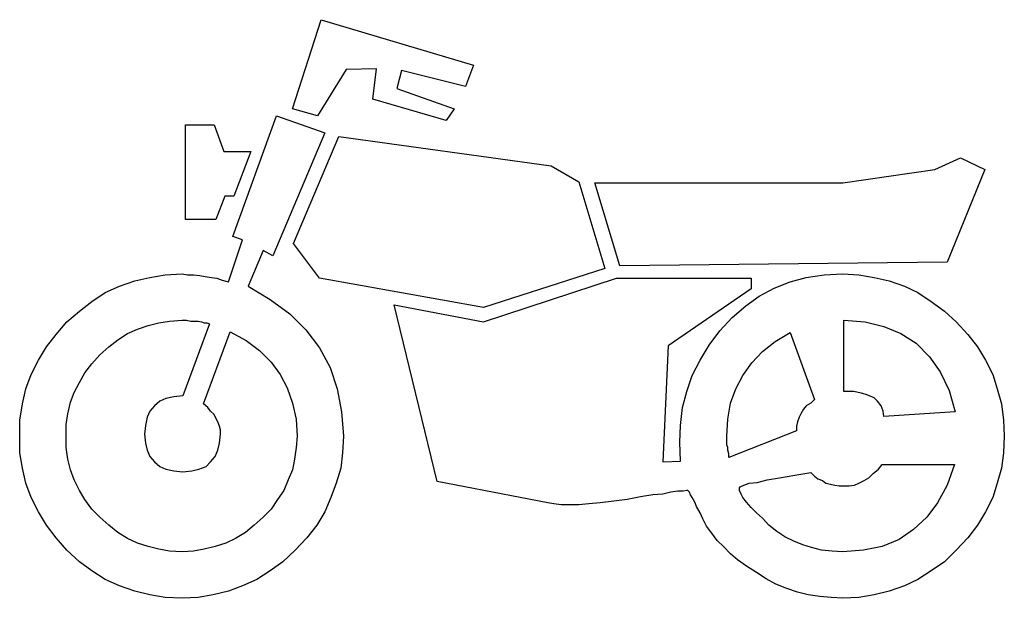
# Model space of a CAD drawing. Extents: x 0.2 to 18.5, y -0.5 to 1.9.
# Tile 1 of 5: x 0.2 to 2.4, y 0 to 1.3. Entities that reach past the tile are written whole.
import ezdxf

# ---------------------------------------------------------------- set-up
doc = ezdxf.new("R2010")
doc.units = 0

msp = doc.modelspace()

# ---------------------------------------------------------------- linework, layer by layer
at = {"color": 0}
for p, q in [((0.837891, 1.058594, 0.5), (0.900391, 1.253906, 0.5)), ((0.900391, 1.253906, 0.5), (1.234375, 1.154297, 0.5)), ((0.955078, 1.144531, 0.5), (0.892578, 1.042969, 0.5)), ((1.021484, 1.146484, 0.5), (0.955078, 1.144531, 0.5)), ((1.013672, 1.080078, 0.5), (1.021484, 1.146484, 0.5)), ((1.234375, 1.154297, 0.5), (1.216797, 1.107422, 0.5)), ((1.076172, 1.142578, 0.5), (1.066406, 1.103516, 0.5)), ((1.216797, 1.107422, 0.5), (1.076172, 1.142578, 0.5)), ((1.066406, 1.103516, 0.5), (1.191406, 1.058594, 0.5)), ((1.173828, 1.033203, 0.5), (1.013672, 1.080078, 0.5)), ((0.892578, 1.042969, 0.5), (0.837891, 1.058594, 0.5)), ((1.191406, 1.058594, 0.5), (1.173828, 1.033203, 0.5)), ((0.707031, 0.779297, 0.5), (0.802734, 1.042969, 0.5)), ((0.802734, 1.042969, 0.5), (0.908203, 1.005859, 0.5)), ((0.603516, 0.816406, 0.5), (0.603516, 1.023438, 0.5)), ((0.603516, 1.023438, 0.5), (0.666016, 1.023438, 0.5)), ((0.666016, 1.023438, 0.5), (0.6875, 0.964844, 0.5)), ((0.908203, 1.005859, 0.5), (0.794922, 0.736328, 0.5)), ((0.839844, 0.763672, 0.5), (0.939453, 0.998047, 0.5)), ((0.939453, 0.998047, 0.5), (1.404297, 0.933594, 0.5)), ((0.6875, 0.964844, 0.5), (0.746094, 0.964844, 0.5)), ((0.746094, 0.964844, 0.5), (0.708984, 0.867188, 0.5)), ((2.244141, 0.925781, 0.5), (2.300781, 0.951172, 0.5)), ((2.300781, 0.951172, 0.5), (2.353516, 0.925781, 0.5)), ((1.404297, 0.933594, 0.5), (1.464844, 0.898438, 0.5)), ((2.042969, 0.896484, 0.5), (2.244141, 0.925781, 0.5)), ((2.353516, 0.925781, 0.5), (2.271484, 0.722656, 0.5)), ((1.464844, 0.898438, 0.5), (1.521484, 0.708984, 0.5)), ((1.554688, 0.714844, 0.5), (1.5, 0.896484, 0.5)), ((1.5, 0.896484, 0.5), (2.042969, 0.896484, 0.5)), ((0.689453, 0.867188, 0.5), (0.669922, 0.816406, 0.5)), ((0.708984, 0.867188, 0.5), (0.689453, 0.867188, 0.5)), ((0.669922, 0.816406, 0.5), (0.603516, 0.816406, 0.5)), ((0.728516, 0.771484, 0.5), (0.707031, 0.779297, 0.5)), ((0.697266, 0.679688, 0.5), (0.728516, 0.771484, 0.5)), ((0.896484, 0.6875, 0.5), (0.839844, 0.763672, 0.5)), ((0.773438, 0.748047, 0.5), (0.740234, 0.669922, 0.5)), ((0.794922, 0.736328, 0.5), (0.773438, 0.748047, 0.5)), ((2.271484, 0.722656, 0.5), (1.554688, 0.714844, 0.5)), ((0.525391, 0.689453, 0.5), (0.558594, 0.695313, 0.5)), ((0.558594, 0.695313, 0.5), (0.595703, 0.697266, 0.5)), ((0.595703, 0.697266, 0.5), (0.607422, 0.695313, 0.5)), ((0.607422, 0.695313, 0.5), (0.621094, 0.695313, 0.5)), ((0.621094, 0.695313, 0.5), (0.634766, 0.693359, 0.5)), ((0.634766, 0.693359, 0.5), (0.646484, 0.691406, 0.5)), ((0.646484, 0.691406, 0.5), (0.660156, 0.689453, 0.5)), ((1.521484, 0.708984, 0.5), (1.255859, 0.623047, 0.5)), ((1.962891, 0.689453, 0.5), (2.001953, 0.695313, 0.5)), ((2.001953, 0.695313, 0.5), (2.042969, 0.697266, 0.5)), ((2.042969, 0.697266, 0.5), (2.078125, 0.695313, 0.5)), ((2.078125, 0.695313, 0.5), (2.111328, 0.689453, 0.5)), ((0.427734, 0.65625, 0.5), (0.458984, 0.669922, 0.5)), ((0.458984, 0.669922, 0.5), (0.492188, 0.681641, 0.5)), ((0.492188, 0.681641, 0.5), (0.525391, 0.689453, 0.5)), ((0.660156, 0.689453, 0.5), (0.671875, 0.6875, 0.5)), ((0.671875, 0.6875, 0.5), (0.683594, 0.683594, 0.5)), ((0.683594, 0.683594, 0.5), (0.697266, 0.679688, 0.5)), ((0.740234, 0.669922, 0.5), (0.789063, 0.640625, 0.5)), ((1.255859, 0.623047, 0.5), (0.896484, 0.6875, 0.5)), ((1.255859, 0.591797, 0.5), (1.546875, 0.6875, 0.5)), ((1.546875, 0.6875, 0.5), (1.841797, 0.6875, 0.5)), ((1.841797, 0.6875, 0.5), (1.841797, 0.664063, 0.5)), ((1.892578, 0.666016, 0.5), (1.927734, 0.679688, 0.5)), ((1.927734, 0.679688, 0.5), (1.962891, 0.689453, 0.5)), ((2.111328, 0.689453, 0.5), (2.144531, 0.681641, 0.5)), ((2.144531, 0.681641, 0.5), (2.177734, 0.669922, 0.5)), ((2.177734, 0.669922, 0.5), (2.207031, 0.65625, 0.5)), ((0.398438, 0.636719, 0.5), (0.427734, 0.65625, 0.5)), ((1.841797, 0.664063, 0.5), (1.660156, 0.539063, 0.5)), ((1.830078, 0.626953, 0.5), (1.859375, 0.648438, 0.5)), ((1.859375, 0.648438, 0.5), (1.892578, 0.666016, 0.5)), ((2.207031, 0.65625, 0.5), (2.236328, 0.636719, 0.5)), ((0.371094, 0.615234, 0.5), (0.398438, 0.636719, 0.5)), ((0.789063, 0.640625, 0.5), (0.832031, 0.609375, 0.5)), ((1.154297, 0.242188, 0.5), (1.060547, 0.628906, 0.5)), ((1.060547, 0.628906, 0.5), (1.255859, 0.591797, 0.5)), ((1.800781, 0.601563, 0.5), (1.830078, 0.626953, 0.5)), ((2.236328, 0.636719, 0.5), (2.265625, 0.615234, 0.5)), ((0.34375, 0.591797, 0.5), (0.371094, 0.615234, 0.5)), ((0.832031, 0.609375, 0.5), (0.867188, 0.574219, 0.5)), ((2.265625, 0.615234, 0.5), (2.291016, 0.591797, 0.5)), ((0.320313, 0.564453, 0.5), (0.34375, 0.591797, 0.5)), ((0.498047, 0.576172, 0.5), (0.521484, 0.583984, 0.5)), ((0.521484, 0.583984, 0.5), (0.544922, 0.589844, 0.5)), ((0.544922, 0.589844, 0.5), (0.568359, 0.59375, 0.5)), ((0.568359, 0.59375, 0.5), (0.595703, 0.595703, 0.5)), ((0.595703, 0.595703, 0.5), (0.605469, 0.595703, 0.5)), ((0.65625, 0.587891, 0.5), (0.597656, 0.429688, 0.5)), ((0.605469, 0.595703, 0.5), (0.615234, 0.59375, 0.5)), ((0.615234, 0.59375, 0.5), (0.623047, 0.59375, 0.5)), ((0.623047, 0.59375, 0.5), (0.630859, 0.59375, 0.5)), ((0.630859, 0.59375, 0.5), (0.638672, 0.591797, 0.5)), ((0.638672, 0.591797, 0.5), (0.644531, 0.589844, 0.5)), ((0.644531, 0.589844, 0.5), (0.650391, 0.589844, 0.5)), ((0.650391, 0.589844, 0.5), (0.65625, 0.587891, 0.5)), ((1.773438, 0.572266, 0.5), (1.800781, 0.601563, 0.5)), ((2.044922, 0.595703, 0.5), (2.091797, 0.591797, 0.5)), ((2.044922, 0.439453, 0.5), (2.044922, 0.595703, 0.5)), ((2.091797, 0.591797, 0.5), (2.132813, 0.582031, 0.5)), ((2.291016, 0.591797, 0.5), (2.316406, 0.564453, 0.5)), ((0.298828, 0.537109, 0.5), (0.320313, 0.564453, 0.5)), ((0.455078, 0.552734, 0.5), (0.476563, 0.566406, 0.5)), ((0.476563, 0.566406, 0.5), (0.498047, 0.576172, 0.5)), ((0.642578, 0.412109, 0.5), (0.701172, 0.570313, 0.5)), ((0.701172, 0.570313, 0.5), (0.736328, 0.550781, 0.5)), ((0.867188, 0.574219, 0.5), (0.896484, 0.535156, 0.5)), ((1.75, 0.541016, 0.5), (1.773438, 0.572266, 0.5)), ((1.894531, 0.548828, 0.5), (1.927734, 0.568359, 0.5)), ((1.927734, 0.568359, 0.5), (1.980469, 0.421875, 0.5)), ((2.132813, 0.582031, 0.5), (2.169922, 0.566406, 0.5)), ((2.169922, 0.566406, 0.5), (2.203125, 0.544922, 0.5)), ((2.316406, 0.564453, 0.5), (2.337891, 0.537109, 0.5)), ((0.435547, 0.537109, 0.5), (0.455078, 0.552734, 0.5)), ((0.736328, 0.550781, 0.5), (0.765625, 0.529297, 0.5)), ((1.660156, 0.539063, 0.5), (1.648438, 0.285156, 0.5)), ((1.730469, 0.507813, 0.5), (1.75, 0.541016, 0.5)), ((1.867188, 0.527344, 0.5), (1.894531, 0.548828, 0.5)), ((2.203125, 0.544922, 0.5), (2.232422, 0.515625, 0.5)), ((0.28125, 0.507813, 0.5), (0.298828, 0.537109, 0.5)), ((0.398438, 0.5, 0.5), (0.416016, 0.519531, 0.5)), ((0.416016, 0.519531, 0.5), (0.435547, 0.537109, 0.5)), ((0.765625, 0.529297, 0.5), (0.791016, 0.503906, 0.5)), ((0.896484, 0.535156, 0.5), (0.919922, 0.492188, 0.5)), ((1.84375, 0.501953, 0.5), (1.867188, 0.527344, 0.5)), ((2.337891, 0.537109, 0.5), (2.355469, 0.507813, 0.5)), ((0.265625, 0.476563, 0.5), (0.28125, 0.507813, 0.5)), ((0.382813, 0.480469, 0.5), (0.398438, 0.5, 0.5)), ((0.791016, 0.503906, 0.5), (0.810547, 0.476563, 0.5)), ((1.712891, 0.474609, 0.5), (1.730469, 0.507813, 0.5)), ((1.824219, 0.474609, 0.5), (1.84375, 0.501953, 0.5)), ((2.232422, 0.515625, 0.5), (2.255859, 0.482422, 0.5)), ((2.355469, 0.507813, 0.5), (2.371094, 0.476563, 0.5)), ((0.253906, 0.445313, 0.5), (0.265625, 0.476563, 0.5)), ((0.371094, 0.458984, 0.5), (0.382813, 0.480469, 0.5)), ((0.810547, 0.476563, 0.5), (0.826172, 0.447266, 0.5)), ((0.919922, 0.492188, 0.5), (0.935547, 0.445313, 0.5)), ((1.701172, 0.439453, 0.5), (1.712891, 0.474609, 0.5)), ((1.808594, 0.445313, 0.5), (1.824219, 0.474609, 0.5)), ((2.255859, 0.482422, 0.5), (2.275391, 0.441406, 0.5)), ((2.371094, 0.476563, 0.5), (2.380859, 0.445313, 0.5)), ((0.359375, 0.4375, 0.5), (0.371094, 0.458984, 0.5)), ((0.246094, 0.412109, 0.5), (0.253906, 0.445313, 0.5)), ((0.351563, 0.416016, 0.5), (0.359375, 0.4375, 0.5)), ((0.826172, 0.447266, 0.5), (0.837891, 0.414063, 0.5)), ((0.935547, 0.445313, 0.5), (0.945313, 0.394531, 0.5)), ((1.691406, 0.404297, 0.5), (1.701172, 0.439453, 0.5)), ((1.796875, 0.414063, 0.5), (1.808594, 0.445313, 0.5)), ((2.066406, 0.439453, 0.5), (2.044922, 0.439453, 0.5)), ((2.083984, 0.435547, 0.5), (2.066406, 0.439453, 0.5)), ((2.097656, 0.431641, 0.5), (2.083984, 0.435547, 0.5)), ((2.111328, 0.425781, 0.5), (2.097656, 0.431641, 0.5)), ((2.275391, 0.441406, 0.5), (2.289063, 0.394531, 0.5)), ((2.380859, 0.445313, 0.5), (2.390625, 0.412109, 0.5)), ((0.240234, 0.376953, 0.5), (0.246094, 0.412109, 0.5)), ((0.345703, 0.390625, 0.5), (0.351563, 0.416016, 0.5)), ((0.546875, 0.417969, 0.5), (0.535156, 0.408203, 0.5)), ((0.560547, 0.423828, 0.5), (0.546875, 0.417969, 0.5)), ((0.578125, 0.427734, 0.5), (0.560547, 0.423828, 0.5)), ((0.597656, 0.429688, 0.5), (0.578125, 0.427734, 0.5)), ((0.652344, 0.404297, 0.5), (0.642578, 0.412109, 0.5)), ((0.837891, 0.414063, 0.5), (0.845703, 0.378906, 0.5)), ((1.791016, 0.378906, 0.5), (1.796875, 0.414063, 0.5)), ((1.972656, 0.414063, 0.5), (1.962891, 0.408203, 0.5)), ((1.980469, 0.421875, 0.5), (1.972656, 0.414063, 0.5)), ((2.119141, 0.417969, 0.5), (2.111328, 0.425781, 0.5)), ((2.126953, 0.408203, 0.5), (2.119141, 0.417969, 0.5)), ((2.390625, 0.412109, 0.5), (2.394531, 0.376953, 0.5)), ((0.341797, 0.367188, 0.5), (0.345703, 0.390625, 0.5)), ((0.525391, 0.396484, 0.5), (0.519531, 0.382813, 0.5)), ((0.535156, 0.408203, 0.5), (0.525391, 0.396484, 0.5)), ((0.658203, 0.396484, 0.5), (0.652344, 0.404297, 0.5)), ((0.666016, 0.388672, 0.5), (0.658203, 0.396484, 0.5)), ((0.669922, 0.380859, 0.5), (0.666016, 0.388672, 0.5)), ((0.945313, 0.394531, 0.5), (0.949219, 0.341797, 0.5)), ((1.6875, 0.365234, 0.5), (1.691406, 0.404297, 0.5)), ((1.951172, 0.390625, 0.5), (1.947266, 0.382813, 0.5)), ((1.957031, 0.400391, 0.5), (1.951172, 0.390625, 0.5)), ((1.962891, 0.408203, 0.5), (1.957031, 0.400391, 0.5)), ((2.130859, 0.396484, 0.5), (2.126953, 0.408203, 0.5)), ((2.132813, 0.384766, 0.5), (2.130859, 0.396484, 0.5)), ((2.289063, 0.394531, 0.5), (2.132813, 0.384766, 0.5)), ((0.240234, 0.341797, 0.5), (0.240234, 0.376953, 0.5)), ((0.341797, 0.341797, 0.5), (0.341797, 0.367188, 0.5)), ((0.519531, 0.382813, 0.5), (0.515625, 0.365234, 0.5)), ((0.673828, 0.373047, 0.5), (0.669922, 0.380859, 0.5)), ((0.677734, 0.363281, 0.5), (0.673828, 0.373047, 0.5)), ((0.845703, 0.378906, 0.5), (0.847656, 0.341797, 0.5)), ((1.789063, 0.341797, 0.5), (1.791016, 0.378906, 0.5)), ((1.943359, 0.373047, 0.5), (1.941406, 0.363281, 0.5)), ((1.947266, 0.382813, 0.5), (1.943359, 0.373047, 0.5)), ((2.394531, 0.376953, 0.5), (2.396484, 0.341797, 0.5)), ((0.515625, 0.365234, 0.5), (0.513672, 0.345703, 0.5)), ((0.513672, 0.345703, 0.5), (0.515625, 0.326172, 0.5)), ((0.679688, 0.355469, 0.5), (0.677734, 0.363281, 0.5)), ((0.677734, 0.326172, 0.5), (0.679688, 0.345703, 0.5)), ((0.679688, 0.345703, 0.5), (0.679688, 0.355469, 0.5)), ((1.685547, 0.328125, 0.5), (1.6875, 0.365234, 0.5)), ((1.941406, 0.353516, 0.5), (1.792969, 0.294922, 0.5)), ((1.941406, 0.363281, 0.5), (1.941406, 0.353516, 0.5)), ((0.240234, 0.304688, 0.5), (0.240234, 0.341797, 0.5)), ((0.341797, 0.316406, 0.5), (0.341797, 0.341797, 0.5)), ((0.515625, 0.326172, 0.5), (0.519531, 0.310547, 0.5)), ((0.673828, 0.310547, 0.5), (0.677734, 0.326172, 0.5)), ((0.847656, 0.341797, 0.5), (0.845703, 0.316406, 0.5)), ((0.949219, 0.341797, 0.5), (0.947266, 0.304688, 0.5)), ((1.6875, 0.287109, 0.5), (1.685547, 0.328125, 0.5)), ((1.789063, 0.337891, 0.5), (1.789063, 0.341797, 0.5)), ((1.789063, 0.332031, 0.5), (1.789063, 0.337891, 0.5)), ((1.789063, 0.328125, 0.5), (1.789063, 0.332031, 0.5)), ((1.789063, 0.322266, 0.5), (1.789063, 0.328125, 0.5)), ((2.396484, 0.341797, 0.5), (2.394531, 0.304688, 0.5)), ((0.246094, 0.271484, 0.5), (0.240234, 0.304688, 0.5)), ((0.345703, 0.291016, 0.5), (0.341797, 0.316406, 0.5)), ((0.519531, 0.310547, 0.5), (0.525391, 0.296875, 0.5)), ((0.667969, 0.296875, 0.5), (0.673828, 0.310547, 0.5)), ((0.845703, 0.316406, 0.5), (0.841797, 0.291016, 0.5)), ((0.947266, 0.304688, 0.5), (0.943359, 0.271484, 0.5)), ((1.791016, 0.316406, 0.5), (1.789063, 0.322266, 0.5)), ((1.791016, 0.310547, 0.5), (1.791016, 0.316406, 0.5)), ((1.792969, 0.302734, 0.5), (1.791016, 0.310547, 0.5)), ((1.792969, 0.294922, 0.5), (1.792969, 0.302734, 0.5)), ((2.394531, 0.304688, 0.5), (2.390625, 0.271484, 0.5)), ((0.351563, 0.267578, 0.5), (0.345703, 0.291016, 0.5)), ((0.525391, 0.296875, 0.5), (0.535156, 0.285156, 0.5)), ((0.535156, 0.285156, 0.5), (0.546875, 0.275391, 0.5)), ((0.648438, 0.275391, 0.5), (0.658203, 0.285156, 0.5)), ((0.658203, 0.285156, 0.5), (0.667969, 0.296875, 0.5)), ((0.841797, 0.291016, 0.5), (0.837891, 0.267578, 0.5)), ((1.648438, 0.285156, 0.5), (1.6875, 0.287109, 0.5)), ((0.253906, 0.238281, 0.5), (0.246094, 0.271484, 0.5)), ((0.359375, 0.246094, 0.5), (0.351563, 0.267578, 0.5)), ((0.546875, 0.275391, 0.5), (0.560547, 0.269531, 0.5)), ((0.560547, 0.269531, 0.5), (0.578125, 0.265625, 0.5)), ((0.578125, 0.265625, 0.5), (0.597656, 0.263672, 0.5)), ((0.597656, 0.263672, 0.5), (0.617188, 0.265625, 0.5)), ((0.617188, 0.265625, 0.5), (0.632813, 0.269531, 0.5)), ((0.632813, 0.269531, 0.5), (0.648438, 0.275391, 0.5)), ((0.837891, 0.267578, 0.5), (0.828125, 0.246094, 0.5)), ((0.943359, 0.271484, 0.5), (0.933594, 0.238281, 0.5)), ((1.9375, 0.255859, 0.5), (1.972656, 0.261719, 0.5)), ((1.972656, 0.261719, 0.5), (1.980469, 0.253906, 0.5)), ((2.099609, 0.25, 0.5), (2.109375, 0.259766, 0.5)), ((2.109375, 0.259766, 0.5), (2.121094, 0.269531, 0.5)), ((2.121094, 0.269531, 0.5), (2.128906, 0.279297, 0.5)), ((2.128906, 0.279297, 0.5), (2.287109, 0.279297, 0.5)), ((2.287109, 0.279297, 0.5), (2.271484, 0.234375, 0.5)), ((2.390625, 0.271484, 0.5), (2.380859, 0.238281, 0.5)), ((0.265625, 0.207031, 0.5), (0.253906, 0.238281, 0.5)), ((0.371094, 0.222656, 0.5), (0.359375, 0.246094, 0.5)), ((0.828125, 0.246094, 0.5), (0.818359, 0.222656, 0.5)), ((0.933594, 0.238281, 0.5), (0.921875, 0.207031, 0.5)), ((1.396484, 0.195313, 0.5), (1.154297, 0.242188, 0.5)), ((1.826172, 0.234375, 0.5), (1.837891, 0.238281, 0.5)), ((1.837891, 0.238281, 0.5), (1.855469, 0.240234, 0.5)), ((1.855469, 0.240234, 0.5), (1.876953, 0.246094, 0.5)), ((1.876953, 0.246094, 0.5), (1.904297, 0.25, 0.5)), ((1.904297, 0.25, 0.5), (1.9375, 0.255859, 0.5)), ((1.980469, 0.253906, 0.5), (1.988281, 0.248047, 0.5)), ((1.988281, 0.248047, 0.5), (1.998047, 0.244141, 0.5)), ((1.998047, 0.244141, 0.5), (2.005859, 0.238281, 0.5)), ((2.005859, 0.238281, 0.5), (2.015625, 0.236328, 0.5)), ((2.068359, 0.234375, 0.5), (2.078125, 0.238281, 0.5)), ((2.078125, 0.238281, 0.5), (2.089844, 0.244141, 0.5)), ((2.089844, 0.244141, 0.5), (2.099609, 0.25, 0.5)), ((2.380859, 0.238281, 0.5), (2.371094, 0.207031, 0.5)), ((0.382813, 0.203125, 0.5), (0.371094, 0.222656, 0.5)), ((0.818359, 0.222656, 0.5), (0.804688, 0.203125, 0.5)), ((1.666016, 0.21875, 0.5), (1.648438, 0.214844, 0.5)), ((1.681641, 0.220703, 0.5), (1.666016, 0.21875, 0.5)), ((1.693359, 0.220703, 0.5), (1.681641, 0.220703, 0.5)), ((1.701172, 0.222656, 0.5), (1.693359, 0.220703, 0.5)), ((1.703125, 0.222656, 0.5), (1.701172, 0.222656, 0.5)), ((1.705078, 0.220703, 0.5), (1.703125, 0.222656, 0.5)), ((1.707031, 0.21875, 0.5), (1.705078, 0.220703, 0.5)), ((1.708984, 0.212891, 0.5), (1.707031, 0.21875, 0.5)), ((1.816406, 0.228516, 0.5), (1.818359, 0.230469, 0.5)), ((1.816406, 0.222656, 0.5), (1.816406, 0.228516, 0.5)), ((1.820313, 0.214844, 0.5), (1.816406, 0.222656, 0.5)), ((1.818359, 0.230469, 0.5), (1.826172, 0.234375, 0.5)), ((2.015625, 0.236328, 0.5), (2.025391, 0.234375, 0.5)), ((2.025391, 0.234375, 0.5), (2.035156, 0.232422, 0.5)), ((2.035156, 0.232422, 0.5), (2.044922, 0.232422, 0.5)), ((2.044922, 0.232422, 0.5), (2.056641, 0.232422, 0.5)), ((2.056641, 0.232422, 0.5), (2.068359, 0.234375, 0.5)), ((2.271484, 0.234375, 0.5), (2.25, 0.195313, 0.5)), ((0.28125, 0.175781, 0.5), (0.265625, 0.207031, 0.5)), ((0.398438, 0.181641, 0.5), (0.382813, 0.203125, 0.5)), ((0.804688, 0.203125, 0.5), (0.791016, 0.181641, 0.5)), ((0.921875, 0.207031, 0.5), (0.908203, 0.175781, 0.5)), ((1.410156, 0.193359, 0.5), (1.396484, 0.195313, 0.5)), ((1.511719, 0.195313, 0.5), (1.486328, 0.193359, 0.5)), ((1.541016, 0.199219, 0.5), (1.511719, 0.195313, 0.5)), ((1.570313, 0.203125, 0.5), (1.541016, 0.199219, 0.5)), ((1.599609, 0.208984, 0.5), (1.570313, 0.203125, 0.5)), ((1.626953, 0.212891, 0.5), (1.599609, 0.208984, 0.5)), ((1.648438, 0.214844, 0.5), (1.626953, 0.212891, 0.5)), ((1.712891, 0.207031, 0.5), (1.708984, 0.212891, 0.5)), ((1.71875, 0.197266, 0.5), (1.712891, 0.207031, 0.5)), ((1.722656, 0.1875, 0.5), (1.71875, 0.197266, 0.5)), ((1.824219, 0.207031, 0.5), (1.820313, 0.214844, 0.5)), ((1.832031, 0.197266, 0.5), (1.824219, 0.207031, 0.5)), ((1.841797, 0.185547, 0.5), (1.832031, 0.197266, 0.5)), ((2.25, 0.195313, 0.5), (2.226563, 0.164063, 0.5)), ((2.371094, 0.207031, 0.5), (2.355469, 0.175781, 0.5)), ((0.298828, 0.146484, 0.5), (0.28125, 0.175781, 0.5)), ((0.416016, 0.164063, 0.5), (0.398438, 0.181641, 0.5)), ((0.791016, 0.181641, 0.5), (0.773438, 0.164063, 0.5)), ((0.908203, 0.175781, 0.5), (0.890625, 0.146484, 0.5)), ((1.425781, 0.191406, 0.5), (1.410156, 0.193359, 0.5)), ((1.443359, 0.191406, 0.5), (1.425781, 0.191406, 0.5)), ((1.464844, 0.191406, 0.5), (1.443359, 0.191406, 0.5)), ((1.486328, 0.193359, 0.5), (1.464844, 0.191406, 0.5)), ((1.730469, 0.173828, 0.5), (1.722656, 0.1875, 0.5)), ((1.736328, 0.160156, 0.5), (1.730469, 0.173828, 0.5)), ((1.853516, 0.173828, 0.5), (1.841797, 0.185547, 0.5)), ((1.867188, 0.162109, 0.5), (1.853516, 0.173828, 0.5)), ((2.355469, 0.175781, 0.5), (2.337891, 0.146484, 0.5)), ((0.435547, 0.146484, 0.5), (0.416016, 0.164063, 0.5)), ((0.773438, 0.164063, 0.5), (0.753906, 0.146484, 0.5)), ((1.744141, 0.144531, 0.5), (1.736328, 0.160156, 0.5)), ((1.880859, 0.146484, 0.5), (1.867188, 0.162109, 0.5)), ((2.226563, 0.164063, 0.5), (2.197266, 0.136719, 0.5)), ((0.320313, 0.119141, 0.5), (0.298828, 0.146484, 0.5)), ((0.455078, 0.130859, 0.5), (0.435547, 0.146484, 0.5)), ((0.476563, 0.117188, 0.5), (0.455078, 0.130859, 0.5)), ((0.734375, 0.130859, 0.5), (0.712891, 0.117188, 0.5)), ((0.753906, 0.146484, 0.5), (0.734375, 0.130859, 0.5)), ((0.890625, 0.146484, 0.5), (0.869141, 0.119141, 0.5)), ((1.755859, 0.128906, 0.5), (1.744141, 0.144531, 0.5)), ((1.898438, 0.132813, 0.5), (1.880859, 0.146484, 0.5)), ((1.916016, 0.121094, 0.5), (1.898438, 0.132813, 0.5)), ((2.197266, 0.136719, 0.5), (2.166016, 0.115234, 0.5)), ((2.337891, 0.146484, 0.5), (2.316406, 0.119141, 0.5)), ((0.34375, 0.091797, 0.5), (0.320313, 0.119141, 0.5)), ((0.498047, 0.107422, 0.5), (0.476563, 0.117188, 0.5)), ((0.712891, 0.117188, 0.5), (0.691406, 0.107422, 0.5)), ((0.869141, 0.119141, 0.5), (0.84375, 0.091797, 0.5)), ((1.767578, 0.113281, 0.5), (1.755859, 0.128906, 0.5)), ((1.78125, 0.099609, 0.5), (1.767578, 0.113281, 0.5)), ((1.935547, 0.111328, 0.5), (1.916016, 0.121094, 0.5)), ((1.955078, 0.103516, 0.5), (1.935547, 0.111328, 0.5)), ((2.166016, 0.115234, 0.5), (2.128906, 0.099609, 0.5)), ((2.316406, 0.119141, 0.5), (2.291016, 0.091797, 0.5)), ((0.371094, 0.066406, 0.5), (0.34375, 0.091797, 0.5)), ((0.521484, 0.099609, 0.5), (0.498047, 0.107422, 0.5)), ((0.544922, 0.09375, 0.5), (0.521484, 0.099609, 0.5)), ((0.568359, 0.089844, 0.5), (0.544922, 0.09375, 0.5)), ((0.595703, 0.087891, 0.5), (0.568359, 0.089844, 0.5)), ((0.621094, 0.089844, 0.5), (0.595703, 0.087891, 0.5)), ((0.644531, 0.09375, 0.5), (0.621094, 0.089844, 0.5)), ((0.667969, 0.099609, 0.5), (0.644531, 0.09375, 0.5)), ((0.691406, 0.107422, 0.5), (0.667969, 0.099609, 0.5)), ((0.84375, 0.091797, 0.5), (0.816406, 0.066406, 0.5)), ((1.796875, 0.083984, 0.5), (1.78125, 0.099609, 0.5)), ((1.974609, 0.097656, 0.5), (1.955078, 0.103516, 0.5)), ((1.996094, 0.091797, 0.5), (1.974609, 0.097656, 0.5)), ((2.019531, 0.089844, 0.5), (1.996094, 0.091797, 0.5)), ((2.042969, 0.087891, 0.5), (2.019531, 0.089844, 0.5)), ((2.087891, 0.091797, 0.5), (2.042969, 0.087891, 0.5)), ((2.128906, 0.099609, 0.5), (2.087891, 0.091797, 0.5)), ((2.291016, 0.091797, 0.5), (2.265625, 0.066406, 0.5)), ((0.398438, 0.046875, 0.5), (0.371094, 0.066406, 0.5)), ((0.816406, 0.066406, 0.5), (0.789063, 0.046875, 0.5)), ((1.8125, 0.070313, 0.5), (1.796875, 0.083984, 0.5)), ((1.832031, 0.056641, 0.5), (1.8125, 0.070313, 0.5)), ((2.265625, 0.066406, 0.5), (2.236328, 0.046875, 0.5)), ((0.427734, 0.027344, 0.5), (0.398438, 0.046875, 0.5)), ((0.789063, 0.046875, 0.5), (0.759766, 0.027344, 0.5)), ((1.853516, 0.042969, 0.5), (1.832031, 0.056641, 0.5)), ((2.236328, 0.046875, 0.5), (2.207031, 0.027344, 0.5)), ((0.458984, 0.013672, 0.5), (0.427734, 0.027344, 0.5)), ((0.759766, 0.027344, 0.5), (0.728516, 0.013672, 0.5)), ((1.875, 0.029297, 0.5), (1.853516, 0.042969, 0.5)), ((1.896484, 0.017578, 0.5), (1.875, 0.029297, 0.5)), ((2.207031, 0.027344, 0.5), (2.177734, 0.013672, 0.5)), ((0.492188, 0.001953, 0.5), (0.458984, 0.013672, 0.5)), ((0.525391, -0.005859, 0.5), (0.492188, 0.001953, 0.5)), ((0.697266, 0.001953, 0.5), (0.664063, -0.005859, 0.5)), ((0.728516, 0.013672, 0.5), (0.697266, 0.001953, 0.5)), ((1.919922, 0.007813, 0.5), (1.896484, 0.017578, 0.5)), ((1.943359, 0, 0.5), (1.919922, 0.007813, 0.5)), ((1.966797, -0.005859, 0.5), (1.943359, 0, 0.5)), ((2.144531, 0.001953, 0.5), (2.111328, -0.005859, 0.5)), ((2.177734, 0.013672, 0.5), (2.144531, 0.001953, 0.5)), ((0.558594, -0.011719, 0.5), (0.525391, -0.005859, 0.5)), ((0.595703, -0.013672, 0.5), (0.558594, -0.011719, 0.5)), ((0.630859, -0.011719, 0.5), (0.595703, -0.013672, 0.5)), ((0.664063, -0.005859, 0.5), (0.630859, -0.011719, 0.5)), ((1.992188, -0.009766, 0.5), (1.966797, -0.005859, 0.5)), ((2.017578, -0.011719, 0.5), (1.992188, -0.009766, 0.5)), ((2.042969, -0.013672, 0.5), (2.017578, -0.011719, 0.5)), ((2.078125, -0.011719, 0.5), (2.042969, -0.013672, 0.5)), ((2.111328, -0.005859, 0.5), (2.078125, -0.011719, 0.5))]:
    msp.add_line(p, q, dxfattribs=at)

doc.saveas('drawing.dxf')
